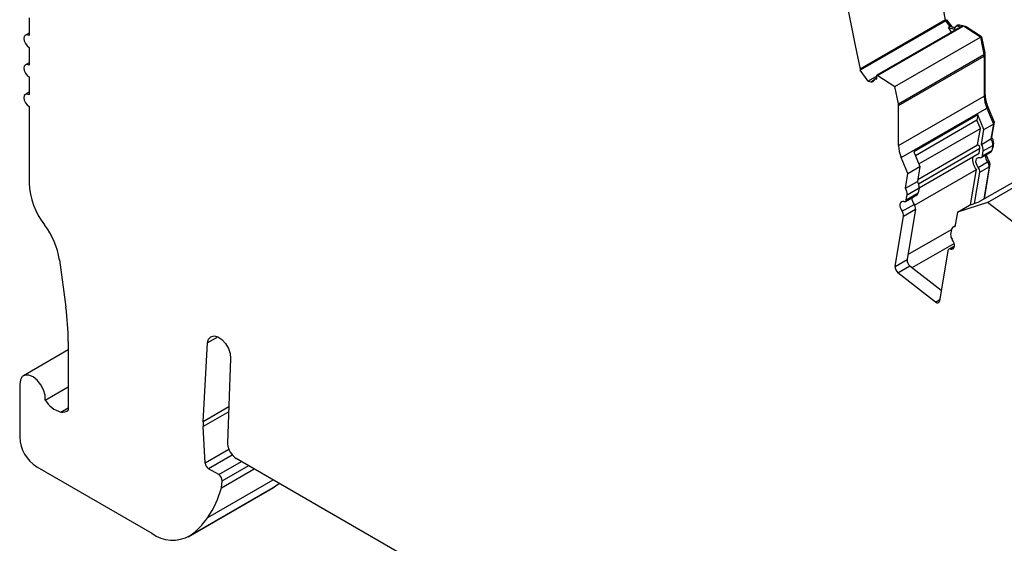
# Model space of a CAD drawing. Header units: millimetres. Extents: x 6 to 273, y 6 to 210.
# Tile 6 of 8: x 198 to 239, y 160 to 182. Entities that reach past the tile are written whole.
import ezdxf

# ---------------------------------------------------------------- set-up
doc = ezdxf.new("R2010")
doc.units = ezdxf.units.MM

msp = doc.modelspace()

# ---------------------------------------------------------------- linework, layer by layer
for p, q in [((236.603, 182.151), (235.973, 185.233)), ((232.501, 182.883), (232.867, 181.094)), ((198.714, 182.236), (198.713, 181.501)), ((236.603, 182.151), (233.068, 180.11)), ((236.612, 182.113), (233.077, 180.072)), ((236.609, 182.126), (236.66, 182.155)), ((236.789, 181.869), (236.612, 182.113)), ((236.881, 181.849), (236.66, 182.155)), ((198.713, 181.602), (198.563, 181.516)), ((237.225, 181.862), (233.761, 179.861)), ((237.337, 181.891), (233.802, 179.85)), ((236.789, 181.869), (236.718, 181.828)), ((236.85, 181.645), (236.718, 181.828)), ((236.718, 181.828), (236.94, 181.769)), ((236.993, 181.814), (236.789, 181.869)), ((236.875, 181.846), (236.881, 181.849)), ((236.995, 181.819), (236.881, 181.849)), ((236.99, 181.798), (236.94, 181.769)), ((237.112, 181.923), (237.041, 181.882)), ((237.194, 181.93), (237.123, 181.889)), ((237.123, 181.889), (237.225, 181.862)), ((237.296, 181.902), (237.194, 181.93)), ((237.296, 181.902), (237.225, 181.862)), ((237.337, 181.891), (237.296, 181.902)), ((237.312, 181.898), (237.318, 181.902)), ((237.421, 181.874), (237.318, 181.902)), ((238.041, 181.428), (237.337, 181.891)), ((237.41, 181.843), (237.45, 181.866)), ((237.45, 181.866), (237.421, 181.874)), ((238.092, 181.444), (237.45, 181.866)), ((234.506, 179.387), (238.041, 181.428)), ((238.041, 181.428), (238.188, 180.712)), ((238.044, 181.416), (238.092, 181.444)), ((238.092, 181.444), (238.226, 180.791)), ((198.713, 181.011), (198.713, 180.276)), ((232.867, 181.094), (233.068, 180.11)), ((238.177, 180.763), (238.226, 180.791)), ((238.186, 180.721), (238.23, 180.746)), ((238.23, 180.746), (238.23, 179.096)), ((198.713, 180.377), (198.563, 180.291)), ((234.652, 178.671), (238.188, 180.712)), ((234.66, 178.603), (238.195, 180.644)), ((238.195, 180.644), (238.195, 178.994)), ((233.404, 179.618), (233.077, 180.072)), ((198.713, 179.786), (198.713, 179.051)), ((233.763, 179.825), (233.404, 179.618)), ((233.404, 179.618), (233.511, 179.59)), ((233.511, 179.59), (233.661, 179.676)), ((233.759, 179.756), (233.676, 179.708)), ((233.695, 179.71), (233.757, 179.746)), ((233.695, 179.71), (233.745, 179.697)), ((233.761, 179.861), (233.802, 179.85)), ((233.802, 179.85), (234.506, 179.387)), ((198.713, 179.153), (198.563, 179.066)), ((234.652, 178.671), (234.506, 179.387)), ((238.195, 179.075), (238.23, 179.096)), ((234.66, 176.953), (238.195, 178.994)), ((198.713, 178.561), (198.713, 175.403)), ((234.66, 176.953), (234.66, 178.603)), ((234.768, 176.456), (238.303, 178.497)), ((238.295, 178.518), (238.35, 178.549)), ((238.303, 178.497), (238.578, 177.834)), ((238.35, 178.549), (238.61, 177.921)), ((237.937, 178.219), (235.285, 176.688)), ((237.9, 178), (235.351, 176.529)), ((237.937, 178.219), (237.9, 178)), ((238.04, 177.661), (237.9, 178)), ((238.189, 177.609), (237.937, 178.219)), ((238.61, 177.921), (238.504, 177.29)), ((238.555, 177.889), (238.61, 177.921)), ((235.491, 176.19), (238.04, 177.661)), ((237.926, 176.98), (238.04, 177.661)), ((238.087, 176.998), (238.189, 177.609)), ((238.189, 177.609), (238.578, 177.834)), ((238.578, 177.834), (238.476, 177.223)), ((238.087, 176.998), (238.476, 177.223)), ((238.485, 177.279), (238.504, 177.29)), ((238.547, 177.044), (238.585, 177.066)), ((238.585, 177.066), (238.55, 176.859)), ((235.285, 176.688), (235.537, 176.078)), ((235.449, 175.55), (237.926, 176.98)), ((235.484, 175.371), (238.02, 176.835)), ((237.985, 176.628), (238.02, 176.835)), ((238.085, 176.455), (238.474, 176.679)), ((238.125, 176.519), (238.514, 176.744)), ((238.125, 176.519), (238.159, 176.726)), ((238.159, 176.726), (238.548, 176.951)), ((238.548, 176.951), (238.514, 176.744)), ((238.527, 176.825), (238.53, 176.827)), ((238.531, 176.849), (238.55, 176.859)), ((235.042, 175.793), (234.768, 176.456)), ((235.508, 175.198), (237.985, 176.628)), ((237.951, 176.047), (238.34, 176.271)), ((238.351, 176.255), (238.407, 176.287)), ((235.042, 175.793), (235.537, 176.078)), ((235.321, 174.483), (237.873, 175.956)), ((235.537, 176.078), (235.435, 175.467)), ((237.629, 174.499), (237.873, 175.956)), ((237.795, 174.553), (238.012, 175.847)), ((237.954, 174.604), (240.606, 176.134)), ((238.012, 175.847), (238.401, 176.072)), ((238.401, 176.072), (238.177, 174.732)), ((238.437, 176.187), (238.196, 174.743)), ((238.394, 176.162), (238.437, 176.187)), ((234.94, 175.182), (235.042, 175.793)), ((234.94, 175.182), (235.435, 175.467)), ((235.013, 174.91), (235.508, 175.195)), ((235.508, 175.195), (235.473, 174.989)), ((238.339, 174.6), (239.603, 175.33)), ((234.939, 174.638), (235.434, 174.924)), ((234.978, 174.703), (235.473, 174.989)), ((234.978, 174.703), (235.013, 174.91)), ((234.804, 174.23), (235.299, 174.516)), ((234.865, 174.031), (235.36, 174.317)), ((235.36, 174.317), (235.011, 172.233)), ((238.339, 174.6), (237.089, 174.199)), ((237.089, 174.199), (237.584, 174.485)), ((237.584, 174.485), (237.954, 174.604)), ((239.45, 173.733), (238.339, 174.6)), ((234.517, 171.947), (234.865, 174.031)), ((237.089, 174.199), (236.986, 173.584)), ((235.047, 172.442), (236.847, 173.481)), ((236.846, 173.475), (236.811, 173.271)), ((236.993, 173.623), (236.905, 173.572)), ((235.224, 171.901), (236.955, 172.901)), ((236.699, 172.599), (236.35, 170.515)), ((236.967, 172.795), (236.738, 172.664)), ((236.805, 172.668), (236.961, 172.758)), ((199.971, 172.217), (200.235, 170.263)), ((234.517, 171.947), (235.011, 172.233)), ((234.631, 171.692), (235.126, 171.977)), ((235.126, 171.977), (236.425, 170.963)), ((236.186, 170.477), (234.631, 171.692)), ((236.186, 170.477), (236.36, 170.578)), ((206.524, 169.034), (206.09, 168.784)), ((200.333, 168.847), (200.333, 166.005)), ((205.915, 165.529), (206.09, 168.784)), ((200.333, 168.501), (198.481, 167.431)), ((207.043, 168.149), (206.921, 164.643)), ((198.326, 167.088), (198.326, 164.883)), ((199.384, 166.422), (200.333, 166.97)), ((200.027, 165.926), (200.333, 166.103)), ((206.973, 166.14), (205.915, 165.529)), ((206.966, 165.935), (205.915, 165.328)), ((205.995, 163.818), (205.915, 165.328)), ((206.921, 164.643), (206.921, 164.61)), ((206.973, 164.383), (205.995, 163.818)), ((207.116, 164.149), (206.136, 163.584)), ((199.033, 163.659), (203.788, 160.914)), ((206.553, 163.343), (207.495, 163.887)), ((206.694, 163.08), (207.793, 163.715)), ((207.274, 164.014), (227.078, 152.582)), ((206.553, 163.343), (206.136, 163.584)), ((206.665, 162.798), (208.023, 163.582)), ((205.368, 160.817), (208.904, 162.858)), ((206.099, 161.564), (208.809, 163.128)), ((206.665, 162.798), (206.694, 163.08)), ((208.904, 162.858), (208.823, 162.806)), ((205.288, 160.765), (208.823, 162.806))]:
    msp.add_line(p, q)
at = {"flags": 128}
for points in [[(237.29, 181.904), (237.303, 181.904), (237.318, 181.902)], [(198.713, 181.501), (198.632, 181.529), (198.563, 181.516), (198.517, 181.463), (198.501, 181.378), (198.517, 181.275), (198.563, 181.169), (198.632, 181.076), (198.713, 181.011)], [(198.713, 180.276), (198.632, 180.304), (198.563, 180.291), (198.517, 180.238), (198.501, 180.154), (198.517, 180.05), (198.563, 179.944), (198.632, 179.852), (198.713, 179.786)], [(198.713, 179.051), (198.632, 179.079), (198.563, 179.066), (198.517, 179.013), (198.501, 178.929), (198.517, 178.826), (198.563, 178.72), (198.632, 178.627), (198.713, 178.561)], [(237.951, 176.047), (237.905, 176.12), (237.873, 176.199), (237.858, 176.277), (237.859, 176.346), (237.879, 176.402), (237.914, 176.44), (237.962, 176.457), (238.019, 176.45)], [(234.872, 174.634), (234.815, 174.64), (234.767, 174.624), (234.732, 174.586), (234.713, 174.53), (234.711, 174.46), (234.727, 174.383), (234.759, 174.304), (234.804, 174.23)], [(236.805, 172.668), (236.862, 172.662), (236.91, 172.678), (236.945, 172.716), (236.964, 172.772), (236.966, 172.842), (236.95, 172.919), (236.918, 172.998), (236.872, 173.071)], [(236.186, 170.477), (236.214, 170.459), (236.241, 170.447), (236.268, 170.442), (236.292, 170.443), (236.313, 170.452), (236.33, 170.467), (236.342, 170.489), (236.35, 170.515)], [(206.09, 168.784), (206.133, 168.943), (206.227, 169.045), (206.362, 169.077), (206.52, 169.036), (206.685, 168.927), (206.835, 168.762), (206.953, 168.561), (207.025, 168.348), (207.043, 168.149)], [(199.384, 166.422), (199.372, 166.626), (199.306, 166.845), (199.194, 167.059), (199.047, 167.243), (198.88, 167.38), (198.71, 167.455), (198.556, 167.46), (198.433, 167.395), (198.353, 167.267), (198.326, 167.088)], [(209.064, 162.981), (209.006, 162.934), (208.904, 162.858)]]:
    msp.add_lwpolyline(points, dxfattribs=at)
for centre, radius, start, end in [((237.276, 182.289), 0.687, 191.5872, 194.8473), ((236.952, 181.806), 0.039, 251.7024, 354.8332), ((237.091, 181.793), 0.101, 71.7036, 174.8333), ((237.161, 181.829), 0.106, 72.2508, 117.9623), ((238.005, 180.745), 0.226, 0.3468, 11.8663), ((237.857, 180.642), 0.339, 0.3468, 11.8659), ((233.741, 180.248), 0.687, 191.5872, 194.8473), ((233.548, 179.701), 0.117, 251.7019, 354.8332), ((233.688, 179.688), 0.0231, 71.7036, 174.8333), ((233.365, 179.816), 0.399, 342.5333, 6.5139), ((239.687, 179.127), 1.457, 181.2294, 203.3613), ((239.519, 179.022), 1.324, 181.2294, 203.3613), ((234.321, 178.601), 0.339, 0.3468, 11.8659), ((238.141, 176.988), 0.409, 354.7824, 35.0807), ((238.294, 177.088), 0.292, 355.7856, 43.9003), ((235.983, 176.981), 1.324, 181.2294, 203.3613), ((237.881, 176.848), 0.139, 354.5532, 71.2305), ((237.752, 176.763), 0.409, 354.7823, 35.0809), ((238.428, 176.751), 0.0855, 302.4361, 354.8416), ((238.507, 176.863), 0.0427, 302.436, 354.8414), ((238.364, 176.377), 0.647, 171.0814, 220.6262), ((238.046, 176.524), 0.0788, 249.6449, 356.559), ((238.683, 176.543), 0.437, 179.3678, 218.3517), ((238.919, 176.675), 0.642, 189.3977, 217.1398), ((238.12, 176.095), 0.282, 355.2511, 38.7559), ((238.297, 176.199), 0.141, 355.2511, 38.7558), ((237.731, 175.871), 0.282, 355.2511, 38.7559), ((235.101, 175.232), 0.409, 354.7825, 35.0806), ((201.75, 175.536), 3.04, 182.5169, 217.9243), ((234.606, 174.947), 0.409, 354.7824, 35.0807), ((234.899, 174.708), 0.0788, 249.6447, 356.5588), ((235.642, 174.787), 0.437, 179.3677, 218.3517), ((235.388, 174.996), 0.0855, 302.4362, 354.8418), ((234.585, 174.054), 0.282, 355.2511, 38.7559), ((235.08, 174.34), 0.282, 355.2511, 38.7559), ((196.797, 171.72), 3.213, 8.8887, 37.3196), ((236.962, 173.469), 0.117, 78.1572, 176.9573), ((237.092, 173.248), 0.282, 175.2512, 218.756), ((236.778, 172.594), 0.0788, 69.6449, 176.5591), ((235.309, 172.213), 0.298, 176.215, 232.1588), ((234.814, 171.927), 0.298, 176.2151, 232.1587), ((189.714, 168.818), 10.619, 0.1524, 7.8179), ((200.316, 166.966), 1.079, 210.2544, 254.4542), ((207.801, 165.431), 1.889, 177.0142, 183.1153), ((199.861, 164.953), 1.537, 182.6055, 237.3944), ((207.692, 164.664), 0.773, 184.0107, 237.2944), ((206.304, 163.844), 0.31, 184.8353, 237.2443), ((206.392, 163.088), 0.301, 358.5087, 57.7938), ((202.699, 163.87), 4.108, 325.8531, 344.8816), ((203.594, 163.282), 3.037, 305.7368, 325.5495), ((204.653, 162.086), 1.457, 233.5833, 299.4055)]:
    msp.add_arc(centre, radius, start, end)
msp.add_open_spline([(200.027, 165.926), (200.148, 165.906), (200.255, 165.934), (200.333, 166.005)], degree=3)

doc.saveas('drawing.dxf')
